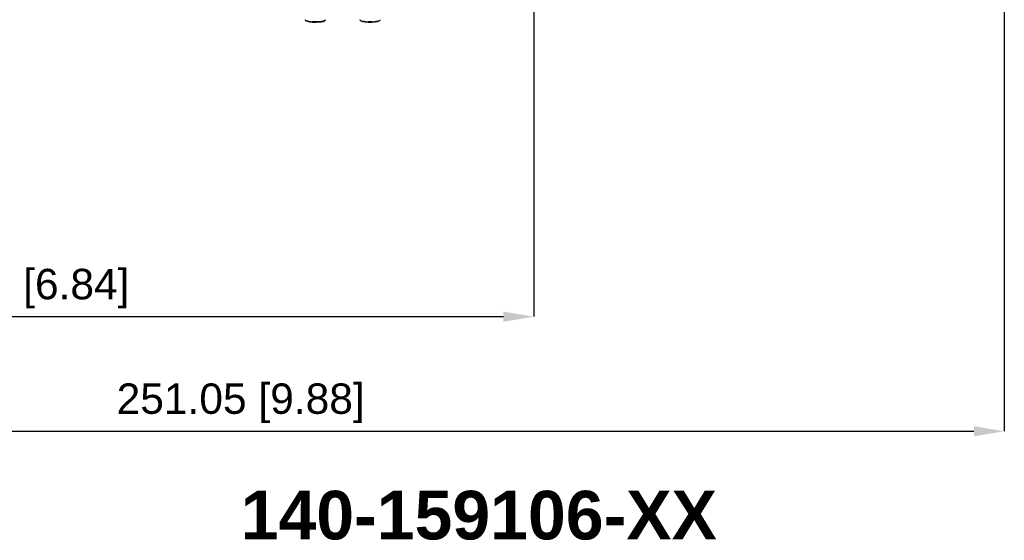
# Model space of a CAD drawing. Header units: millimetres. Extents: x 3925 to 5043, y -86 to 778.
# Tile 14 of 45: x 4400 to 4562, y 140 to 225. Entities that reach past the tile are written whole.
import ezdxf

# ---------------------------------------------------------------- set-up
doc = ezdxf.new("R2010")
doc.units = ezdxf.units.MM
doc.header["$LTSCALE"] = 46.255
doc.header["$PDMODE"] = 3
doc.header["$PDSIZE"] = 1
doc.layers.get('0').update_dxf_attribs({"linetype": 'CONTINUOUS'})
doc.layers.get('Defpoints').update_dxf_attribs({"linetype": 'CONTINUOUS'})
doc.layers.add('T20C2_LENS_ODXF_CONTINUOUS_LINE', color=7, linetype='CONTINUOUS')
doc.styles.add('SLDTEXTSTYLE0', font='arialbd.ttf', dxfattribs={"height": 5.5})
doc.styles.add('SLDTEXTSTYLE2', font='arial.ttf')
doc.dimstyles.new('SLDDIMSTYLE1', dxfattribs={"dimtxt": 5.650301, "dimasz": 4.572, "dimexe": 0, "dimexo": 0.0625, "dimgap": 1.412575, "dimtad": 0, "dimtih": 1, "dimtoh": 1, "dimlfac": 3.5, "dimrnd": 1e-09, "dimzin": 4, "dimdsep": 46, "dimtxsty": 'SLDTEXTSTYLE0', "dimsah": 1, "dimcen": 0.09, "dimadec": 0, "dimazin": 1, "dimtol": 1, "dimtp": 0.8, "dimtm": 0.8, "dimtfac": 1, "dimtdec": 1, "dimtofl": 0, "dimtmove": 0, "dimatfit": 3, "dimfxl": 1, "dimfrac": 2, "dimtolj": 1, "dimarcsym": 0})

# ---------------------------------------------------------------- blocks, each defined once
blk = doc.blocks.new('*D73')
at = {"color": 0, "linetype": 'Continuous', "lineweight": -2}
for p, q in [((4484.82, 237.71), (4484.82, 176.4)), ((4311.12, 198.31), (4311.12, 176.4)), ((4316.12, 176.4), (4479.82, 176.4))]:
    blk.add_line(p, q, dxfattribs=at)
at = {"color": 0, "linetype": 'Continuous'}
for points in [[(4316.12, 177.23), (4316.12, 175.56), (4311.12, 176.4)], [(4479.82, 177.23), (4479.82, 175.56), (4484.82, 176.4)]]:
    blk.add_solid(points, dxfattribs=at)
at = {"layer": 'Defpoints', "color": 0, "linetype": 'Continuous'}
for p in [(4484.82, 237.77), (4311.12, 198.38), (4484.82, 176.4)]:
    blk.add_point(p, dxfattribs=at)
at = {"color": 0, "linetype": 'Continuous', "lineweight": 0, "insert": (4397.97, 181.01), "char_height": 5, "attachment_point": 5, "style": 'SLDTEXTSTYLE2'}
blk.add_mtext('\\A1;173.70 [6.84]', dxfattribs=at)
blk = doc.blocks.new('*D74')
at = {"color": 0, "linetype": 'Continuous', "lineweight": -2}
for p, q in [((4562.16, 255.01), (4562.16, 157.55)), ((4311.12, 198.11), (4311.12, 157.55)), ((4316.12, 157.55), (4557.16, 157.55))]:
    blk.add_line(p, q, dxfattribs=at)
at = {"color": 0, "linetype": 'Continuous'}
for points in [[(4316.12, 158.38), (4316.12, 156.71), (4311.12, 157.55)], [(4557.16, 158.38), (4557.16, 156.71), (4562.16, 157.55)]]:
    blk.add_solid(points, dxfattribs=at)
at = {"layer": 'Defpoints', "color": 0, "linetype": 'Continuous'}
for p in [(4562.16, 255.07), (4311.12, 198.18), (4562.16, 157.55)]:
    blk.add_point(p, dxfattribs=at)
at = {"color": 0, "linetype": 'Continuous', "lineweight": 0, "insert": (4436.64, 162.16), "char_height": 5, "attachment_point": 5, "style": 'SLDTEXTSTYLE2'}
blk.add_mtext('\\A1;251.05 [9.88]', dxfattribs=at)

msp = doc.modelspace()

# ---------------------------------------------------------------- linework, layer by layer
at = {"layer": 'T20C2_LENS_ODXF_CONTINUOUS_LINE', "color": 7, "linetype": 'Continuous', "lineweight": 0}
for p, q in [((4447.242, 225.225), (4447.237, 225.243)), ((4448.395, 224.967), (4447.824, 225.023)), ((4449.676, 224.984), (4449.045, 224.953)), ((4450.191, 225.056), (4449.676, 224.984)), ((4450.324, 224.989), (4450.045, 224.9)), ((4457.592, 224.958), (4456.987, 225.002)), ((4458.852, 225.002), (4458.247, 224.958)), ((4459.313, 225.084), (4458.852, 225.002)), ((4459.368, 225.019), (4459.151, 224.925)), ((4447.587, 224.94), (4447.814, 224.887)), ((4447.814, 224.887), (4448.128, 224.843)), ((4448.454, 224.821), (4447.953, 224.87)), ((4448.128, 224.843), (4448.537, 224.813)), ((4449.045, 224.953), (4448.395, 224.967)), ((4449.03, 224.808), (4448.454, 224.821)), ((4448.537, 224.813), (4449.033, 224.805)), ((4449.591, 224.836), (4449.03, 224.808)), ((4449.033, 224.805), (4449.53, 224.827)), ((4449.53, 224.827), (4449.914, 224.87)), ((4450.045, 224.9), (4449.591, 224.836)), ((4449.914, 224.87), (4450.191, 224.925)), ((4457.094, 224.851), (4456.687, 224.923)), ((4456.849, 224.881), (4457.186, 224.837)), ((4457.631, 224.812), (4457.094, 224.851)), ((4457.186, 224.837), (4457.624, 224.809)), ((4458.247, 224.958), (4457.592, 224.958)), ((4458.165, 224.808), (4458.618, 224.835)), ((4458.618, 224.835), (4458.967, 224.879)), ((4459.151, 224.925), (4458.748, 224.853)), ((4458.967, 224.879), (4459.218, 224.933))]:
    msp.add_line(p, q, dxfattribs=at)
for points in [[(4447.237, 225.243), (4447.303, 225.093), (4447.425, 225.002), (4447.587, 224.94)], [(4447.824, 225.023), (4447.419, 225.114), (4447.246, 225.222)], [(4447.953, 224.87), (4447.599, 224.949), (4447.441, 225.047), (4447.507, 225.148)], [(4450.594, 225.243), (4450.511, 225.156), (4450.191, 225.056)], [(4450.191, 224.925), (4450.381, 224.99), (4450.518, 225.083), (4450.594, 225.243)], [(4456.987, 225.002), (4456.522, 225.083), (4456.27, 225.189), (4456.237, 225.243)], [(4456.237, 225.243), (4456.307, 225.089), (4456.434, 224.998), (4456.605, 224.935), (4456.849, 224.881)], [(4456.687, 224.923), (4456.466, 225.016), (4456.463, 225.117)], [(4459.218, 224.933), (4459.394, 224.997), (4459.523, 225.088), (4459.594, 225.243)], [(4459.594, 225.243), (4459.562, 225.191), (4459.313, 225.084)], [(4458.748, 224.853), (4458.214, 224.813), (4457.631, 224.812)]]:
    msp.add_lwpolyline(points, dxfattribs=at)

# ---------------------------------------------------------------- texts
at = {"color": 2, "linetype": 'Continuous', "lineweight": 0, "insert": (4436.64, 147.747), "char_height": 8, "attachment_point": 1, "style": 'SLDTEXTSTYLE2'}
msp.add_mtext('{\\fArial|b1|i0|c0|p34;140-159106-XX}', dxfattribs=at)

# ---------------------------------------------------------------- dimensions: what is measured, and where the dimension line sits
at = {"color": 2, "linetype": 'Continuous', "lineweight": 0}
for base, p1, p2, picture, middle in [((4562.165, 157.548), (4311.115, 198.176), (4562.165, 255.075), '*D74', (4436.64, 157.548)), ((4484.815, 176.396), (4311.115, 198.376), (4484.815, 237.775), '*D73', (4397.965, 176.396))]:
    dim = msp.add_linear_dim(base=base, p1=p1, p2=p2, dimstyle='SLDDIMSTYLE1', override={"dimtxt": 5, "dimasz": 5, "dimtad": 1, "dimtih": 0, "dimlfac": 1, "dimtxsty": 'SLDTEXTSTYLE2', "dimtol": 0, "dimtp": 0.6, "dimtm": 0.6}, dxfattribs=at)
    dim.commit()
    dim.dimension.update_dxf_attribs({"geometry": picture, "text_midpoint": middle, "dimtype": 160})

doc.saveas('drawing.dxf')
